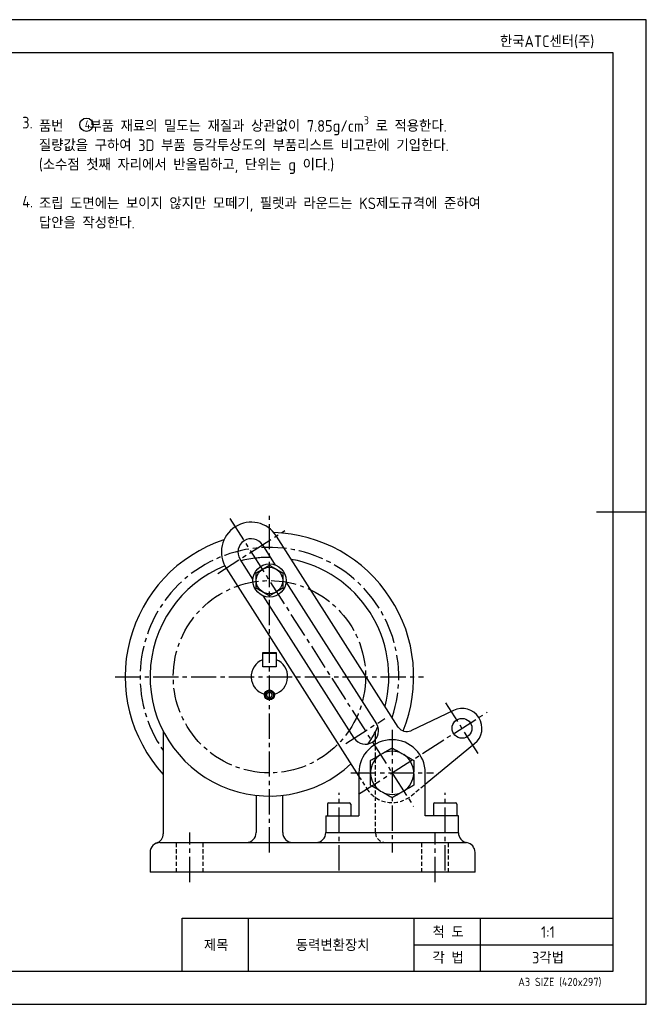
# Model space of a CAD drawing. Header units: millimetres. Extents: x 0 to 420, y 0 to 297.
# Tile 3 of 3: x 231 to 420, y 0 to 297. Entities that reach past the tile are written whole.
import ezdxf
from ezdxf.enums import TextEntityAlignment as Align

# ---------------------------------------------------------------- set-up
doc = ezdxf.new("R2010")
doc.units = ezdxf.units.MM
doc.header["$LTSCALE"] = 0.4
doc.linetypes.add('CENTER2', pattern=[28.575, 19.05, -3.175, 3.175, -3.175])
doc.linetypes.add('HIDDEN2', pattern=[4.7625, 3.175, -1.5875])
for name, color, linetype in [('가는선', 1, 'Continuous'), ('문자', 2, 'Continuous'), ('숨은선', 2, 'HIDDEN2'), ('외형선', 3, 'Continuous'), ('윤곽선', 5, 'Continuous'), ('중심선', 1, 'CENTER2')]:
    doc.layers.add(name, color=color, linetype=linetype)
doc.styles.get("Standard").update_dxf_attribs({"font": 'isocp.shx', "bigfont": 'whgtxt.shx'})

# ---------------------------------------------------------------- blocks, each defined once
blk = doc.blocks.new('*U2')
blk.add_circle((251.17, 265.32), 2)
at = {"layer": 'Defpoints'}
blk.add_lwpolyline([(0, 0), (420, 0), (420, 297), (0, 297)], close=True, dxfattribs=at)
at = {"layer": '가는선'}
for p, q in [((300, 10), (300, 26)), ((350, 10), (350, 26)), ((370, 10), (370, 26)), ((350, 17.99), (410, 17.99))]:
    blk.add_line(p, q, dxfattribs=at)
at = {"layer": '숨은선'}
for p, q in [((338.35, 51.82), (338.35, 79.9)), ((333.35, 68.76), (335.76, 64.98)), ((349.07, 62.87), (353.35, 66.39)), ((278.35, 39.82), (278.35, 48.82)), ((286.35, 39.82), (286.35, 48.82)), ((352.35, 39.82), (352.35, 48.82)), ((360.35, 39.82), (360.35, 48.82))]:
    blk.add_line(p, q, dxfattribs=at)
for centre, radius, start, end in [((343.35, 69.82), 9, 212.5351, 309.4272), ((341.35, 51.82), 3, 180, 270)]:
    blk.add_arc(centre, radius, start, end, dxfattribs=at)
at = {"layer": '외형선'}
for p, q in [((420, 148.5), (405, 148.5)), ((345.22, 83.62), (308.45, 141.26)), ((304.23, 138.57), (308.11, 132.5)), ((301.36, 128.19), (297.49, 134.27)), ((293.27, 131.58), (333.35, 68.76)), ((311.34, 127.44), (338.65, 84.61)), ((331.91, 80.31), (304.59, 123.14)), ((304.35, 101.82), (304.35, 106.12)), ((304.35, 106.12), (308.35, 106.12)), ((308.35, 105.82), (304.35, 105.82)), ((308.35, 106.12), (308.35, 101.82)), ((308.35, 101.82), (304.35, 101.82)), ((305.48, 93.32), (305.92, 94.07)), ((305.92, 92.57), (305.48, 93.32)), ((305.92, 94.07), (306.78, 94.07)), ((306.78, 92.57), (305.92, 92.57)), ((306.78, 94.07), (307.22, 93.32)), ((307.22, 93.32), (306.78, 92.57)), ((361.83, 88.67), (349.04, 82.53)), ((274.35, 82.32), (274.35, 51.47)), ((338.35, 79.9), (338.35, 82.32)), ((353.35, 66.39), (368.24, 78.63)), ((340.33, 75.58), (339.87, 75.31)), ((346.83, 75.31), (346.37, 75.58)), ((333.35, 69.82), (333.35, 56.82)), ((336.85, 70.09), (336.85, 69.55)), ((349.85, 69.55), (349.85, 70.09)), ((353.35, 56.82), (353.35, 69.82)), ((302.35, 63.04), (302.35, 51.82)), ((310.35, 51.82), (310.35, 63.04)), ((339.87, 64.32), (340.33, 64.05)), ((346.37, 64.05), (346.83, 64.32)), ((323.85, 60.42), (323.85, 56.82)), ((324.25, 60.82), (330.45, 60.82)), ((330.85, 60.42), (330.85, 56.82)), ((355.85, 60.42), (355.85, 56.82)), ((356.25, 60.82), (362.45, 60.82)), ((362.85, 60.42), (362.85, 56.82)), ((323.35, 56.82), (333.35, 56.82)), ((323.35, 56.82), (323.35, 51.82)), ((363.35, 56.82), (353.35, 56.82)), ((363.35, 51.73), (363.35, 56.82)), ((323.35, 51.82), (363.35, 51.82)), ((273.35, 48.82), (365.64, 48.82)), ((270.35, 45.82), (270.35, 39.82)), ((368.35, 39.82), (368.35, 45.82)), ((368.35, 39.82), (270.35, 39.82))]:
    blk.add_line(p, q, dxfattribs=at)
for centre, radius in [((306.35, 127.82), 5), ((306.35, 127.82), 4), ((306.35, 93.32), 1.5), ((306.35, 93.32), 1.19), ((364.43, 83.26), 3)]:
    blk.add_circle(centre, radius, dxfattribs=at)
for centre, radius, start, end in [((300.86, 136.42), 9, 32.5351, 212.5351), ((306.35, 98.82), 43.5, 108.3553, 222.6393), ((300.86, 136.42), 4, 32.5351, 212.5351), ((306.35, 98.82), 43.5, 337.8913, 88.2504), ((306.35, 98.82), 36, 96.0546, 103.7433), ((306.35, 98.82), 36, 345.6325, 79.4377), ((306.35, 98.82), 36, 111.9281, 313.0936), ((306.35, 98.82), 5.5, 111.3237, 254.325), ((306.35, 98.82), 5.5, 285.675, 68.6763), ((364.43, 83.26), 6, 309.4272, 115.643), ((335.28, 82.46), 4, 212.5351, 32.5351), ((306.35, 98.82), 36, 325.7338, 335.3121), ((347.75, 85.24), 3, 212.5351, 295.643), ((343.35, 69.82), 10, 0, 180), ((343.35, 69.82), 6.51, 122.3676, 177.6324), ((343.35, 69.82), 6.51, 62.3676, 117.6324), ((343.35, 69.82), 6.51, 2.3676, 57.6324), ((343.35, 69.82), 6.51, 182.3676, 237.6324), ((343.35, 69.82), 6.51, 302.3676, 357.6324), ((343.35, 69.82), 6.51, 242.3676, 297.6324), ((324.25, 60.42), 0.4, 90, 180), ((330.45, 60.42), 0.4, 0, 90), ((356.25, 60.42), 0.4, 90, 180), ((362.45, 60.42), 0.4, 0, 90), ((271.35, 51.47), 3, 289.4712, 0), ((299.35, 51.82), 3, 270, 0), ((313.35, 51.82), 3, 180, 270), ((320.35, 51.82), 3, 270, 0), ((366.35, 51.73), 3, 180, 260.4059), ((273.35, 45.82), 3, 90, 180), ((365.35, 45.82), 3, 0, 80.4059)]:
    blk.add_arc(centre, radius, start, end, dxfattribs=at)
blk.add_open_spline([(306.63, 134.82), (306.54, 134.82), (306.44, 134.82), (305.66, 134.82), (304.97, 134.8), (303.7, 134.72), (303.13, 134.68), (302.55, 134.62)], degree=3, knots=[2.910718, 2.910718, 2.910718, 2.910718, 3.141593, 3.141593, 4.851721, 4.851721, 6.283185, 6.283185, 6.283185, 6.283185], dxfattribs=at)
for points, weights in [([(302.35, 130.13), (303.42, 130.75), (304.35, 131.28)], [1.01001874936, 1.04314139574, 1]), ([(304.35, 131.28), (305.28, 131.82), (306.35, 132.44)], [1, 1.04314139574, 1.01001874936]), ([(306.35, 132.44), (307.42, 131.82), (308.35, 131.28)], [1.01001874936, 1.04314139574, 1]), ([(308.35, 131.28), (309.28, 130.75), (310.35, 130.13)], [1, 1.04314139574, 1.01001874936]), ([(302.35, 127.82), (302.35, 128.89), (302.35, 130.13)], [1, 1.04314139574, 1.01001874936]), ([(302.35, 125.51), (302.35, 126.75), (302.35, 127.82)], [1.01001874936, 1.04314139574, 1]), ([(310.35, 130.13), (310.35, 128.89), (310.35, 127.82)], [1.01001874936, 1.04314139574, 1]), ([(310.35, 127.82), (310.35, 126.75), (310.35, 125.51)], [1, 1.04314139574, 1.01001874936]), ([(304.35, 124.35), (303.42, 124.89), (302.35, 125.51)], [1, 1.04314139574, 1.01001874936]), ([(310.35, 125.51), (309.28, 124.89), (308.35, 124.35)], [1.01001874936, 1.04314139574, 1]), ([(306.35, 123.2), (305.28, 123.82), (304.35, 124.35)], [1.01001874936, 1.04314139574, 1]), ([(308.35, 124.35), (307.42, 123.82), (306.35, 123.2)], [1, 1.04314139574, 1.01001874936]), ([(340.33, 75.58), (341.73, 76.39), (343.35, 77.32)], [1, 1.03242818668, 1]), ([(343.35, 77.32), (344.97, 76.39), (346.37, 75.58)], [1, 1.03242818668, 1]), ([(336.85, 73.57), (338.47, 74.5), (339.87, 75.31)], [1, 1.03242818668, 1]), ([(346.83, 75.31), (348.23, 74.5), (349.85, 73.57)], [1, 1.03242818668, 1]), ([(336.85, 70.09), (336.85, 71.7), (336.85, 73.57)], [1, 1.03242818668, 1]), ([(349.85, 73.57), (349.85, 71.7), (349.85, 70.09)], [1, 1.03242818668, 1]), ([(336.85, 66.06), (336.85, 67.93), (336.85, 69.55)], [1, 1.03242818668, 1]), ([(349.85, 69.55), (349.85, 67.93), (349.85, 66.06)], [1, 1.03242818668, 1]), ([(339.87, 64.32), (338.47, 65.13), (336.85, 66.06)], [1, 1.03242818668, 1]), ([(349.85, 66.06), (348.23, 65.13), (346.83, 64.32)], [1, 1.03242818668, 1]), ([(343.35, 62.31), (341.73, 63.24), (340.33, 64.05)], [1, 1.03242818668, 1]), ([(346.37, 64.05), (344.97, 63.24), (343.35, 62.31)], [1, 1.03242818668, 1])]:
    blk.add_rational_spline(points, weights, degree=2, dxfattribs=at)
at = {"layer": '윤곽선'}
for p, q in [((280, 26), (410, 26)), ((280, 10), (280, 26))]:
    blk.add_line(p, q, dxfattribs=at)
blk.add_lwpolyline([(10, 10), (410, 10), (410, 287), (10, 287)], close=True, dxfattribs=at)
at = {"layer": '중심선'}
for p, q in [((294.41, 146.54), (349.8, 59.7)), ((306.35, 45.82), (306.35, 147.37)), ((290.75, 129.97), (310.98, 142.87)), ((259.85, 98.82), (352.85, 98.82)), ((369.29, 75.64), (359.56, 90.89)), ((329.38, 78.7), (341.18, 86.23)), ((333.23, 63.36), (372.01, 88.1)), ((343.35, 82.82), (343.35, 45.82)), ((330.85, 69.82), (355.85, 69.82)), ((327.35, 40.34), (327.35, 63.82)), ((359.35, 40.34), (359.35, 63.82)), ((282.35, 36.82), (282.35, 51.82)), ((356.35, 36.82), (356.35, 51.82))]:
    blk.add_line(p, q, dxfattribs=at)
blk.add_circle((306.35, 98.82), 29, dxfattribs=at)
blk.add_arc((306.35, 98.82), 39, 341.6356, 214.8638, dxfattribs=at)
for s, insert, char_height, width, attachment_point in [('\\A1;3.', (231.8, 265.95), 3.5, 138.2804, 4), ('\\A1;\\P\\P품번 {\\fGulim|b0|i0|c129|p50;   } 부품 재료의 밀도는 재질과 상관없이 7.85g/cm{\\H0.7x;\\S3^ ;} 로 적용한다. 질량값을 구하여 3D 부품 등각투상도의 부품리스트 비고란에 기입한다. (소수점 첫째 자리에서 반올림하고, 단위는 g 이다.)\\P\\P조립 도면에는 보이지 않지만 모떼기, 필렛과 라운드는 KS제도규격에 준하여 답안을 작성한다.', (236.85, 256.79), 3.5, 137.1323, 4), ('4', (250.67, 266.61), 2.5, 11.5937, 1), ('\\A1;4.', (231.8, 242.09), 3.5, 138.2804, 4)]:
    blk.add_mtext(s, dxfattribs=dict(insert=insert, char_height=char_height, width=width, attachment_point=attachment_point))
at = {"layer": '문자'}
for s, height, p in [('한국ATC센터(주)', 3.5, (390.08, 290.48)), ('척 도', 3.5, (360.24, 21.79)), ('1:1', 3.5, (390.34, 21.79)), ('제목', 3.5, (290.3, 17.81)), ('동력변환장치', 3.5, (325.41, 17.81)), ('각 법', 3.5, (360.24, 14.05)), ('3각법', 3.5, (390.34, 14.05)), ('A3 SIZE (420x297)', 2.5, (393.91, 6.75))]:
    blk.add_text(s, height=height, dxfattribs=at).set_placement(p, align=Align.MIDDLE_CENTER)

msp = doc.modelspace()

# ---------------------------------------------------------------- block references
msp.add_blockref('*U2', (0, 0))

doc.saveas('drawing.dxf')
